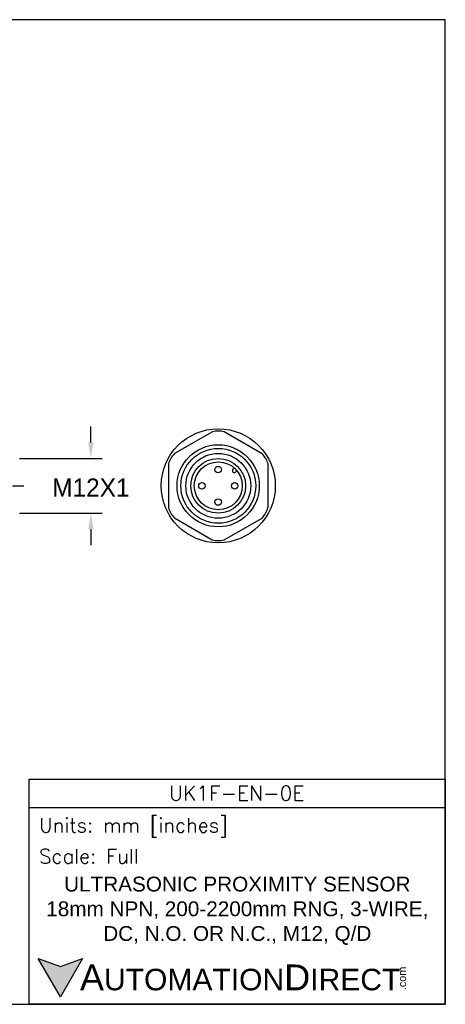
# Model space of a CAD drawing. Header units: inches. Extents: x 0 to 279, y 0 to 216.
# Tile 4 of 4: x 186 to 279, y 0 to 216. Entities that reach past the tile are written whole.
import ezdxf

# ---------------------------------------------------------------- set-up
doc = ezdxf.new("R2010")
doc.units = ezdxf.units.IN
doc.header["$LTSCALE"] = 10
doc.header["$MEASUREMENT"] = 0
doc.linetypes.add('CENTER', pattern=[2, 1.25, -0.25, 0.25, -0.25])
for name, color, linetype in [('center', 40, 'CENTER'), ('DIM', 140, 'Continuous'), ('Text', 140, 'Continuous')]:
    doc.layers.add(name, color=color, linetype=linetype)
doc.styles.add('\\M+2ABAC\\M+2A6A11', font='txt')
doc.styles.add('ROMANS', font='romans.shx')
doc.dimstyles.get("Standard").update_dxf_attribs({"dimtxt": 4, "dimasz": 3.5, "dimexe": 2.5, "dimexo": 1.5, "dimgap": 1, "dimtad": 0, "dimtih": 1, "dimtoh": 1, "dimdec": 1, "dimzin": 0, "dimdsep": 46, "dimtxsty": 'Standard', "dimcen": 0, "dimadec": 0, "dimazin": 0, "dimtfac": 1, "dimtdec": 1, "dimtofl": 0, "dimtmove": 0, "dimatfit": 3, "dimfxl": 0, "dimtolj": 1, "dimtzin": 0, "dimarcsym": 0})

# ---------------------------------------------------------------- blocks, each defined once
blk = doc.blocks.new('*D2')
at = {"layer": 'Defpoints', "color": 0}
for p in [(184.65, 119.69), (184.65, 107.69), (201.76, 107.69)]:
    blk.add_point(p, dxfattribs=at)
at = {"layer": 'DIM', "color": 0, "lineweight": -2}
for p, q in [((201.76, 123.19), (201.76, 126.69)), ((186.15, 119.69), (204.26, 119.69)), ((186.15, 107.69), (204.26, 107.69)), ((201.76, 104.19), (201.76, 100.69))]:
    blk.add_line(p, q, dxfattribs=at)
at = {"layer": 'DIM', "color": 0}
for points in [[(201.18, 123.19), (202.34, 123.19), (201.76, 119.69)], [(201.18, 104.19), (202.34, 104.19), (201.76, 107.69)]]:
    blk.add_solid(points, dxfattribs=at)
at = {"layer": 'DIM', "color": 0, "insert": (201.76, 113.3), "char_height": 4, "attachment_point": 5}
blk.add_mtext('\\A1;M12X1', dxfattribs=at)

msp = doc.modelspace()

# ---------------------------------------------------------------- hatches: boundary and pattern name
at = {"layer": 'Text'}
msp.add_hatch(color=256, dxfattribs=at).paths.add_polyline_path([(199.93, 10.07), (195.08, 8.31), (190.23, 10.07), (195.08, 1.67)])

# ---------------------------------------------------------------- linework, layer by layer
for p, q in [((228.38, 125.54), (220.06, 120.75)), ((239.28, 120.72), (230.98, 125.54)), ((218.77, 118.5), (218.75, 108.9)), ((233.2, 117.58), (232.88, 117.27)), ((233.75, 116.99), (233.44, 116.68)), ((240.57, 108.88), (240.58, 118.48)), ((220.05, 106.66), (228.35, 101.84)), ((230.95, 101.84), (239.27, 106.63))]:
    msp.add_line(p, q)
for centre, radius in [((229.67, 113.69), 12.5), ((229.65, 113.69), 9), ((229.67, 113.69), 8.2), ((229.67, 113.69), 7.1), ((229.65, 113.69), 6), ((229.67, 113.69), 5.25), ((229.65, 117.25), 0.704), ((226.09, 113.69), 0.704), ((233.27, 113.69), 0.704), ((229.65, 110.13), 0.704)]:
    msp.add_circle(centre, radius)
for centre, radius, start, end in [((229.69, 120.03), 5.66, 76.7986, 103.2975), ((224.19, 116.88), 5.66, 136.7986, 163.2975), ((235.16, 116.84), 5.66, 16.7986, 43.2975), ((233.17, 116.99), 0.402, 135.7597, 311.9211), ((224.17, 110.54), 5.66, 196.7986, 223.2975), ((235.14, 110.5), 5.66, 316.7986, 343.2975), ((229.65, 107.35), 5.66, 256.7986, 283.2975)]:
    msp.add_arc(centre, radius, start, end)
at = {"layer": 'center'}
msp.add_line((89.58, 113.69), (187.65, 113.69), dxfattribs=at)
at = {"layer": 'Defpoints'}
msp.add_lwpolyline([(279.4, 215.9), (0, 215.9), (0, 0), (279.4, 0)], close=True, dxfattribs=at)
at = {"layer": 'Text'}
msp.add_line((188.28, 43.12), (279.4, 43.12), dxfattribs=at)
for points in [[(188.28, 0), (188.28, 49.4), (279.4, 49.4), (279.4, 0)], [(199.93, 10.07), (195.08, 1.67), (190.23, 10.07), (195.08, 8.31)]]:
    msp.add_lwpolyline(points, close=True, dxfattribs=at)

# ---------------------------------------------------------------- texts
at = {"layer": 'Text', "linetype": 'Continuous', "insert": (233.7, 46.3), "char_height": 3.248, "width": 61.1425, "attachment_point": 5, "style": 'ROMANS'}
msp.add_mtext('UK1F-EN-0E', dxfattribs=at)
at = {"layer": 'Text', "attachment_point": 4}
for s, insert, char_height, width, style in [(' Units: mm [inches]', (188.28, 38.75), 3.1404, 91.118, 'ROMANS'), (' Scale: Full', (188.28, 32.47), 3.1404, 91.118, 'ROMANS'), ('{\\fArial|b0|i0|c0|p34;     \\H1.2x;A\\H0.8333x;UTOMATION\\H1.2x;D\\H0.8333x;IRECT}', (190.23, 5.87), 4.7106, 79.7962, '\\M+2ABAC\\M+2A6A11')]:
    msp.add_mtext(s, dxfattribs=dict(at, insert=insert, char_height=char_height, width=width, style=style))
at = {"layer": 'Text', "linetype": 'Continuous', "insert": (233.84, 20.5), "char_height": 3.2482, "width": 90.3508, "attachment_point": 5}
msp.add_mtext('{\\fArial|b0|i0|c0|p34;ULTRASONIC PROXIMITY SENSOR\\P18mm NPN, 200-2200mm RNG, 3-WIRE, \\PDC, N.O. OR N.C., M12, Q/D}', dxfattribs=at)
at = {"layer": 'Text', "insert": (269.12, 3.11), "char_height": 1.6958, "width": 5.0253, "attachment_point": 1, "rotation": 90, "style": '\\M+2ABAC\\M+2A6A11'}
msp.add_mtext('{\\fArial|b0|i0|c0|p34;.com}', dxfattribs=at)

# ---------------------------------------------------------------- dimensions: what is measured, and where the dimension line sits
at = {"layer": 'DIM'}
dim = msp.add_linear_dim(base=(201.76, 107.69), p1=(184.65, 119.69), p2=(184.65, 107.69), angle=90, text='M12X1', dimstyle='Standard', override={"dimpost": '\\X'}, dxfattribs=at)
dim.commit()
dim.dimension.update_dxf_attribs({"geometry": '*D2', "text_midpoint": (201.76, 113.3), "dimtype": 160})

doc.saveas('drawing.dxf')
